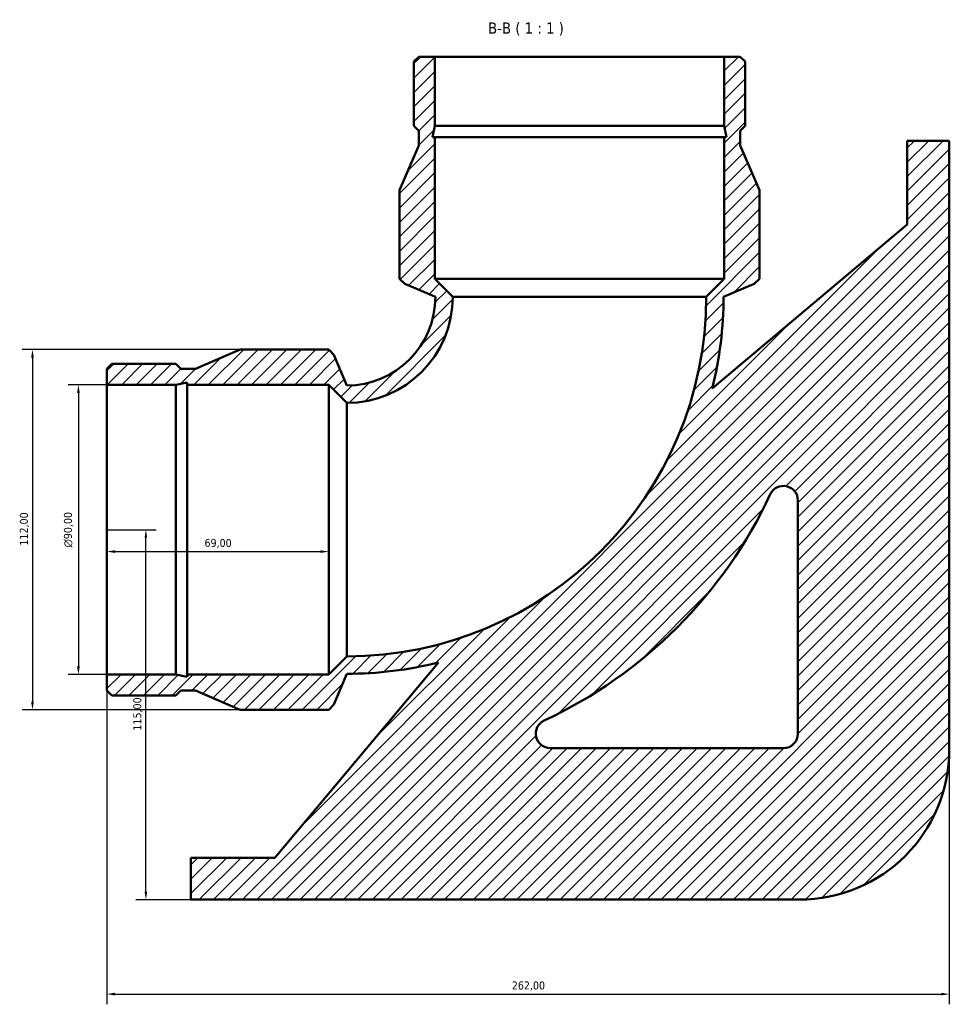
# Model space of a CAD drawing. Header units: millimetres. Extents: x -101 to 973, y 0 to 1145.
# Tile 5 of 7: x 277 to 566, y 839 to 1145. Entities that reach past the tile are written whole.
import ezdxf

# ---------------------------------------------------------------- set-up
doc = ezdxf.new("R2010")
doc.units = ezdxf.units.MM
for name, color, linetype, lineweight in [('Dimension (ISO)', 7, 'Continuous', 25), ('Hatch (ISO)', 7, 'Continuous', 18), ('Symbol (ISO)', 7, 'Continuous', 25), ('Visible (ISO)', 7, 'Continuous', 50)]:
    doc.layers.add(name, color=color, linetype=linetype, lineweight=lineweight)
doc.styles.add('Label Text (ISO)', font='tahoma.ttf')
doc.styles.add('Note Text (ISO)', font='tahoma.ttf')
doc.dimstyles.new('Default (ISO)', dxfattribs={"dimtxt": 2.5, "dimasz": 2.5, "dimexe": 3.175, "dimexo": 0, "dimgap": 0.762, "dimtad": 1, "dimrnd": 1e-08, "dimzin": 0, "dimtxsty": 'Note Text (ISO)', "dimcen": 0.09, "dimdle": 10, "dimclrd": 256, "dimclre": 256, "dimclrt": 232, "dimazin": 0, "dimtfac": 1.40208, "dimtmove": 0, "dimatfit": 3, "dimfxl": 1, "dimtolj": 1, "dimtzin": 0, "dimlwd": -1, "dimlwe": -1, "dimarcsym": 0})

# ---------------------------------------------------------------- blocks, each defined once
blk = doc.blocks.new('*D8')
at = {"layer": 'Defpoints', "color": 0, "transparency": 16777216}
for p in [(304.03, 941.55), (566.03, 918.2), (566.03, 842.2)]:
    blk.add_point(p, dxfattribs=at)
at = {"layer": 'Dimension (ISO)', "transparency": 16777216}
for p, q in [((304.03, 941.55), (304.03, 839.03)), ((566.03, 918.2), (566.03, 839.03)), ((306.53, 842.2), (563.53, 842.2))]:
    blk.add_line(p, q, dxfattribs=at)
for points in [[(306.53, 842.62), (306.53, 841.79), (304.03, 842.2)], [(563.53, 842.62), (563.53, 841.79), (566.03, 842.2)]]:
    blk.add_solid(points, dxfattribs=at)
at = {"layer": 'Dimension (ISO)', "color": 232, "true_color": 0xca0064, "transparency": 16777216, "insert": (429.98, 846.14), "char_height": 2.5, "attachment_point": 1, "style": 'Note Text (ISO)'}
blk.add_mtext('\\A1;262,00', dxfattribs=at)
blk = doc.blocks.new('*D9')
at = {"layer": 'Defpoints', "color": 0, "transparency": 16777216}
for p in [(304.03, 1031.55), (295.19, 941.55), (304.03, 941.55)]:
    blk.add_point(p, dxfattribs=at)
at = {"layer": 'Dimension (ISO)', "transparency": 16777216}
for p, q in [((304.03, 1031.55), (292.02, 1031.55)), ((295.19, 1029.05), (295.19, 944.05)), ((304.03, 941.55), (292.02, 941.55))]:
    blk.add_line(p, q, dxfattribs=at)
for points in [[(294.77, 1029.05), (295.61, 1029.05), (295.19, 1031.55)], [(294.77, 944.05), (295.61, 944.05), (295.19, 941.55)]]:
    blk.add_solid(points, dxfattribs=at)
at = {"layer": 'Dimension (ISO)', "color": 232, "true_color": 0xca0064, "transparency": 16777216, "insert": (290.67, 981), "char_height": 2.5, "attachment_point": 1, "rotation": 90, "style": 'Note Text (ISO)'}
blk.add_mtext('\\A1;\\fAIGDT|b0|i0;\\H2.5000;\\ln\\fTahoma|b0|i0;\\H2.5000;90,00', dxfattribs=at)
blk = doc.blocks.new('*D10')
at = {"layer": 'Defpoints', "color": 0, "transparency": 16777216}
for p in [(345.47, 1042.55), (280.9, 930.55), (345.47, 930.55)]:
    blk.add_point(p, dxfattribs=at)
at = {"layer": 'Dimension (ISO)', "transparency": 16777216}
for p, q in [((345.47, 1042.55), (277.73, 1042.55)), ((280.9, 1040.05), (280.9, 933.05)), ((345.47, 930.55), (277.73, 930.55))]:
    blk.add_line(p, q, dxfattribs=at)
for points in [[(280.48, 1040.05), (281.32, 1040.05), (280.9, 1042.55)], [(280.48, 933.05), (281.32, 933.05), (280.9, 930.55)]]:
    blk.add_solid(points, dxfattribs=at)
at = {"layer": 'Dimension (ISO)', "color": 232, "true_color": 0xca0064, "transparency": 16777216, "insert": (276.97, 981.6), "char_height": 2.5, "attachment_point": 1, "rotation": 90, "style": 'Note Text (ISO)'}
blk.add_mtext('\\A1;112,00', dxfattribs=at)
blk = doc.blocks.new('*D11')
at = {"layer": 'Defpoints', "color": 0, "transparency": 16777216}
for p in [(304.03, 986.55), (373.03, 986.55), (373.03, 979.74)]:
    blk.add_point(p, dxfattribs=at)
at = {"layer": 'Dimension (ISO)', "transparency": 16777216}
blk.add_line((306.53, 979.74), (370.53, 979.74), dxfattribs=at)
for points in [[(306.53, 980.15), (306.53, 979.32), (304.03, 979.74)], [(370.53, 980.15), (370.53, 979.32), (373.03, 979.74)]]:
    blk.add_solid(points, dxfattribs=at)
at = {"layer": 'Dimension (ISO)', "color": 232, "true_color": 0xca0064, "transparency": 16777216, "insert": (334.4, 983.67), "char_height": 2.5, "attachment_point": 1, "style": 'Note Text (ISO)'}
blk.add_mtext('\\A1;69,00', dxfattribs=at)
blk = doc.blocks.new('*D12')
at = {"layer": 'Defpoints', "color": 0, "transparency": 16777216}
for p in [(304.03, 986.55), (316.17, 986.55), (330.13, 871.55)]:
    blk.add_point(p, dxfattribs=at)
at = {"layer": 'Dimension (ISO)', "transparency": 16777216}
for p, q in [((304.03, 986.55), (319.35, 986.55)), ((316.17, 874.05), (316.17, 984.05)), ((330.13, 871.55), (313, 871.55))]:
    blk.add_line(p, q, dxfattribs=at)
for points in [[(315.75, 984.05), (316.59, 984.05), (316.17, 986.55)], [(315.75, 874.05), (316.59, 874.05), (316.17, 871.55)]]:
    blk.add_solid(points, dxfattribs=at)
at = {"layer": 'Dimension (ISO)', "color": 232, "true_color": 0xca0064, "transparency": 16777216, "insert": (312.24, 924.1), "char_height": 2.5, "attachment_point": 1, "rotation": 90, "style": 'Note Text (ISO)'}
blk.add_mtext('\\A1;115,00', dxfattribs=at)

msp = doc.modelspace()

# ---------------------------------------------------------------- hatches: boundary and pattern name
at = {"layer": 'Hatch (ISO)'}
h = msp.add_hatch(dxfattribs=at)
h.set_pattern_fill('ANSI31', color=256, scale=25.4, style=0)
h.set_pattern_definition([(45, (0, 0), (-2.245064, 2.245064), [])])
edge = h.paths.add_edge_path()
edge.add_line((304.031, 1036.529), (304.031, 1031.554))
edge.add_line((304.031, 1031.554), (325.486, 1031.554))
edge.add_line((325.486, 1031.554), (329.012, 1032.304))
edge.add_line((329.012, 1032.304), (329.012, 1031.554))
edge.add_line((329.012, 1031.554), (373.031, 1031.554))
edge.add_line((373.031, 1031.554), (378.631, 1025.954))
edge.add_ellipse((378.631, 1058.954), major_axis=(0, -33), ratio=1, start_angle=0, end_angle=90)
edge.add_line((411.631, 1058.954), (406.031, 1064.554))
edge.add_line((406.031, 1064.554), (406.031, 1108.574))
edge.add_line((406.031, 1108.574), (405.282, 1108.574))
edge.add_line((405.282, 1108.574), (406.031, 1112.1))
edge.add_line((406.031, 1112.1), (406.031, 1133.554))
edge.add_line((406.031, 1133.554), (401.057, 1133.554))
edge.add_line((401.057, 1133.554), (399.511, 1132.009))
edge.add_line((399.511, 1132.009), (399.511, 1112.1))
edge.add_line((399.511, 1112.1), (401.057, 1110.554))
edge.add_line((401.057, 1110.554), (401.057, 1105.954))
edge.add_line((401.057, 1105.954), (395.031, 1092.114))
edge.add_line((395.031, 1092.114), (395.031, 1064.554))
edge.add_line((395.031, 1064.554), (396.671, 1062.914))
edge.add_line((396.671, 1062.914), (406.231, 1058.954))
edge.add_ellipse((378.631, 1058.954), major_axis=(27.6, 0), ratio=1, start_angle=270, end_angle=360, ccw=False)
edge.add_line((378.631, 1031.354), (374.671, 1040.914))
edge.add_line((374.671, 1040.914), (373.031, 1042.554))
edge.add_line((373.031, 1042.554), (345.471, 1042.554))
edge.add_line((345.471, 1042.554), (331.631, 1036.529))
edge.add_line((331.631, 1036.529), (327.031, 1036.529))
edge.add_line((327.031, 1036.529), (325.486, 1038.074))
edge.add_line((325.486, 1038.074), (305.577, 1038.074))
edge.add_line((305.577, 1038.074), (304.031, 1036.529))
edge = h.paths.add_edge_path()
edge.add_line((304.031, 941.554), (304.031, 936.58))
edge.add_line((304.031, 936.58), (305.577, 935.034))
edge.add_line((305.577, 935.034), (325.486, 935.034))
edge.add_line((325.486, 935.034), (327.031, 936.58))
edge.add_line((327.031, 936.58), (331.631, 936.58))
edge.add_line((331.631, 936.58), (345.471, 930.554))
edge.add_line((345.471, 930.554), (373.031, 930.554))
edge.add_line((373.031, 930.554), (374.671, 932.195))
edge.add_line((374.671, 932.195), (378.631, 941.754))
edge.add_ellipse((378.631, 1058.954), major_axis=(0, -117.2), ratio=1, start_angle=0, end_angle=14.07812)
edge.add_line((407.139, 945.274), (356.231, 884.604))
edge.add_line((356.231, 884.604), (330.131, 884.604))
edge.add_line((330.131, 884.604), (330.131, 871.554))
edge.add_line((330.131, 871.554), (519.381, 871.554))
edge.add_ellipse((519.381, 918.204), major_axis=(0, -46.65), ratio=1, start_angle=0, end_angle=90)
edge.add_line((566.031, 918.204), (566.031, 1107.454))
edge.add_line((566.031, 1107.454), (552.981, 1107.454))
edge.add_line((552.981, 1107.454), (552.981, 1081.354))
edge.add_line((552.981, 1081.354), (492.311, 1030.446))
edge.add_ellipse((378.631, 1058.954), major_axis=(113.68, -28.508), ratio=1, start_angle=0, end_angle=14.07812)
edge.add_line((495.831, 1058.954), (505.391, 1062.914))
edge.add_line((505.391, 1062.914), (507.031, 1064.554))
edge.add_line((507.031, 1064.554), (507.031, 1092.114))
edge.add_line((507.031, 1092.114), (501.006, 1105.954))
edge.add_line((501.006, 1105.954), (501.006, 1110.554))
edge.add_line((501.006, 1110.554), (502.551, 1112.1))
edge.add_line((502.551, 1112.1), (502.551, 1132.009))
edge.add_line((502.551, 1132.009), (501.006, 1133.554))
edge.add_line((501.006, 1133.554), (496.031, 1133.554))
edge.add_line((496.031, 1133.554), (496.031, 1112.1))
edge.add_line((496.031, 1112.1), (496.781, 1108.574))
edge.add_line((496.781, 1108.574), (496.031, 1108.574))
edge.add_line((496.031, 1108.574), (496.031, 1064.554))
edge.add_line((496.031, 1064.554), (490.431, 1058.954))
edge.add_ellipse((378.631, 1058.954), major_axis=(111.8, 0), ratio=1, start_angle=270, end_angle=360, ccw=False)
edge.add_line((378.631, 947.154), (373.031, 941.554))
edge.add_line((373.031, 941.554), (329.012, 941.554))
edge.add_line((329.012, 941.554), (329.012, 940.805))
edge.add_line((329.012, 940.805), (325.486, 941.554))
edge.add_line((325.486, 941.554), (304.031, 941.554))
edge = h.paths.add_edge_path(flags=0)
edge.add_ellipse((514.441, 923.144), major_axis=(4.5, 0), ratio=1, start_angle=270, end_angle=360)
edge.add_line((518.941, 923.144), (518.941, 995.648))
edge.add_ellipse((514.441, 995.648), major_axis=(-4.079, 1.901), ratio=1, start_angle=204.99189, end_angle=360)
edge.add_ellipse((378.631, 1058.954), major_axis=(61.405, -131.731), ratio=1, start_angle=0, end_angle=40.01623, ccw=False)
edge.add_ellipse((441.937, 923.144), major_axis=(0, -4.5), ratio=1, start_angle=204.99189, end_angle=360)
edge.add_line((441.937, 918.644), (514.441, 918.644))

# ---------------------------------------------------------------- linework, layer by layer
at = {"layer": 'Visible (ISO)'}
for p, q in [((401.057, 1133.554), (399.511, 1132.009)), ((406.031, 1133.554), (401.057, 1133.554)), ((406.031, 1112.1), (406.031, 1133.554)), ((406.031, 1133.554), (496.031, 1133.554)), ((501.006, 1133.554), (496.031, 1133.554)), ((496.031, 1133.554), (496.031, 1112.1)), ((502.551, 1132.009), (501.006, 1133.554)), ((399.511, 1132.009), (399.511, 1112.1)), ((502.551, 1112.1), (502.551, 1132.009)), ((399.511, 1112.1), (401.057, 1110.554)), ((405.282, 1108.574), (406.031, 1112.1)), ((406.031, 1112.1), (496.031, 1112.1)), ((496.031, 1112.1), (496.781, 1108.574)), ((501.006, 1110.554), (502.551, 1112.1)), ((401.057, 1110.554), (401.057, 1105.954)), ((406.031, 1108.574), (405.282, 1108.574)), ((406.031, 1064.554), (406.031, 1108.574)), ((406.031, 1108.574), (496.031, 1108.574)), ((496.781, 1108.574), (496.031, 1108.574)), ((496.031, 1108.574), (496.031, 1064.554)), ((501.006, 1105.954), (501.006, 1110.554)), ((401.057, 1105.954), (395.031, 1092.114)), ((507.031, 1092.114), (501.006, 1105.954)), ((566.031, 1107.454), (552.981, 1107.454)), ((552.981, 1107.454), (552.981, 1081.354)), ((566.031, 918.204), (566.031, 1107.454)), ((395.031, 1092.114), (395.031, 1064.554)), ((507.031, 1064.554), (507.031, 1092.114)), ((552.981, 1081.354), (492.311, 1030.446)), ((395.031, 1064.554), (396.671, 1062.914)), ((396.671, 1062.914), (406.231, 1058.954)), ((411.631, 1058.954), (406.031, 1064.554)), ((406.031, 1064.554), (496.031, 1064.554)), ((496.031, 1064.554), (490.431, 1058.954)), ((495.831, 1058.954), (505.391, 1062.914)), ((505.391, 1062.914), (507.031, 1064.554)), ((411.631, 1058.954), (490.431, 1058.954)), ((345.471, 1042.554), (331.631, 1036.529)), ((373.031, 1042.554), (345.471, 1042.554)), ((374.671, 1040.914), (373.031, 1042.554)), ((378.631, 1031.354), (374.671, 1040.914)), ((305.577, 1038.074), (304.031, 1036.529)), ((325.486, 1038.074), (305.577, 1038.074)), ((327.031, 1036.529), (325.486, 1038.074)), ((304.031, 1036.529), (304.031, 1031.554)), ((331.631, 1036.529), (327.031, 1036.529)), ((304.031, 1031.554), (325.486, 1031.554)), ((304.031, 941.554), (304.031, 1031.554)), ((325.486, 1031.554), (329.012, 1032.304)), ((325.486, 941.554), (325.486, 1031.554)), ((329.012, 1032.304), (329.012, 1031.554)), ((329.012, 1031.554), (373.031, 1031.554)), ((329.012, 941.554), (329.012, 1031.554)), ((373.031, 1031.554), (378.631, 1025.954)), ((373.031, 941.554), (373.031, 1031.554)), ((378.631, 947.154), (378.631, 1025.954)), ((518.941, 995.648), (518.941, 923.144)), ((378.631, 947.154), (373.031, 941.554)), ((407.139, 945.274), (356.231, 884.604)), ((304.031, 941.554), (304.031, 936.58)), ((325.486, 941.554), (304.031, 941.554)), ((329.012, 940.805), (325.486, 941.554)), ((373.031, 941.554), (329.012, 941.554)), ((329.012, 941.554), (329.012, 940.805)), ((374.671, 932.195), (378.631, 941.754)), ((304.031, 936.58), (305.577, 935.034)), ((325.486, 935.034), (327.031, 936.58)), ((327.031, 936.58), (331.631, 936.58)), ((331.631, 936.58), (345.471, 930.554)), ((305.577, 935.034), (325.486, 935.034)), ((345.471, 930.554), (373.031, 930.554)), ((373.031, 930.554), (374.671, 932.195)), ((514.441, 918.644), (441.937, 918.644)), ((356.231, 884.604), (330.131, 884.604)), ((330.131, 884.604), (330.131, 871.554)), ((330.131, 871.554), (519.381, 871.554))]:
    msp.add_line(p, q, dxfattribs=at)
for centre, radius, start, end in [((378.631, 1058.954), 111.8, 270, 0), ((378.631, 1058.954), 33, 270, 0), ((378.631, 1058.954), 27.6, 270, 0), ((378.631, 1058.954), 117.2, 345.92188, 0), ((514.441, 995.648), 4.5, 0, 155.00811), ((378.631, 1058.954), 145.34, 294.99189, 335.00811), ((378.631, 1058.954), 117.2, 270, 284.07812), ((441.937, 923.144), 4.5, 114.99189, 270), ((514.441, 923.144), 4.5, 270, 0), ((519.381, 918.204), 46.65, 270, 0)]:
    msp.add_arc(centre, radius, start, end, dxfattribs=at)

# ---------------------------------------------------------------- texts
at = {"layer": 'Symbol (ISO)', "insert": (422.592, 1140.054), "char_height": 3.5, "attachment_point": 7, "style": 'Label Text (ISO)'}
msp.add_mtext('B-B ( 1 : 1 )', dxfattribs=at)

# ---------------------------------------------------------------- dimensions: what is measured, and where the dimension line sits
at = {"layer": 'Dimension (ISO)'}
for base, p1, p2, angle, override, picture, middle in [((280.901, 930.554), (345.471, 1042.554), (345.471, 930.554), 90, {"dimdec": 2, "dimtp": 0, "dimtm": 0, "dimtdec": 2, "dimtofl": 0, "dimatfit": 1}, '*D10', (280.901, 986.554)), ((373.031, 979.735), (304.031, 986.554), (373.031, 986.554), 180, {"dimdec": 2, "dimse1": 1, "dimse2": 1, "dimtp": 0, "dimtm": 0, "dimtdec": 2, "dimtofl": 0, "dimatfit": 1}, '*D11', (338.531, 979.735)), ((316.171, 986.554), (330.131, 871.554), (304.031, 986.554), 270, {"dimdec": 2, "dimtp": 0, "dimtm": 0, "dimtdec": 2, "dimtofl": 0, "dimatfit": 1}, '*D12', (316.171, 929.054))]:
    dim = msp.add_linear_dim(base=base, p1=p1, p2=p2, angle=angle, dimstyle='Default (ISO)', override=override, dxfattribs=at)
    dim.commit()
    dim.dimension.update_dxf_attribs({"geometry": picture, "text_midpoint": middle, "dimtype": 160})
dim = msp.add_linear_dim(base=(295.191, 941.554), p1=(304.031, 1031.554), p2=(304.031, 941.554), angle=90, text='\\fAIGDT|b0|i0;\\H2.5000;\\ln\\fTahoma|b0|i0;\\H2.5000;<>', dimstyle='Default (ISO)', override={"dimdec": 2, "dimtp": 0, "dimtm": 0, "dimtdec": 2, "dimtofl": 0, "dimatfit": 1}, dxfattribs=at)
dim.commit()
dim.dimension.update_dxf_attribs({"geometry": '*D9', "text_midpoint": (295.191, 986.554), "dimtype": 160})
dim = msp.add_linear_dim(base=(566.031, 842.204), p1=(304.031, 941.554), p2=(566.031, 918.204), dimstyle='Default (ISO)', override={"dimdec": 2, "dimtp": 0, "dimtm": 0, "dimtdec": 2, "dimtofl": 0, "dimatfit": 1}, dxfattribs=at)
dim.commit()
dim.dimension.update_dxf_attribs({"geometry": '*D8', "text_midpoint": (435.031, 842.204), "dimtype": 160})

doc.saveas('drawing.dxf')
